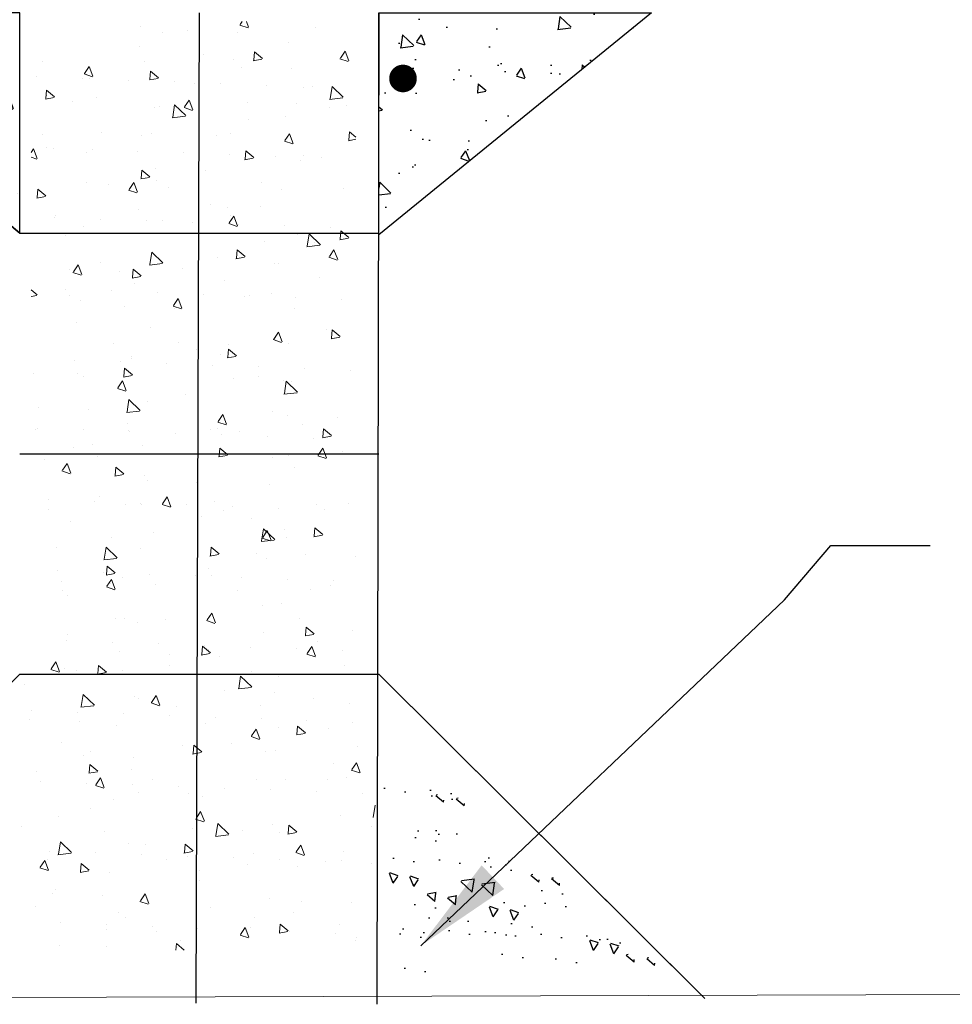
# Model space of a CAD drawing. Header units: inches. Extents: x 37650 to 41907, y 59928 to 61873.
# Tile 4 of 9: x 39306 to 39373, y 60328 to 60399. Entities that reach past the tile are written whole.
import ezdxf

# ---------------------------------------------------------------- set-up
doc = ezdxf.new("R2010")
doc.units = ezdxf.units.IN
doc.header["$MEASUREMENT"] = 0
for name, color, linetype, lineweight in [('11', 7, 'Continuous', 0), ('CONCRETEHATCH', 7, 'Continuous', 0), ('S-PR-BOLLARD', 3, 'Continuous', 0)]:
    doc.layers.add(name, color=color, linetype=linetype, lineweight=lineweight)
for name, color, linetype in [('C-PR-DRIVE', 4, 'Continuous'), ('c-pr-gradpnts', 7, 'Continuous'), ('c-text', 6, 'Continuous')]:
    doc.layers.add(name, color=color, linetype=linetype)
doc.dimstyles.get("Standard").update_dxf_attribs({"dimtxt": 0.18, "dimasz": 0.18, "dimexe": 0.18, "dimexo": 0.0625, "dimgap": 0.09, "dimtad": 0, "dimtih": 1, "dimtoh": 1, "dimdec": 4, "dimzin": 0, "dimdsep": 46, "dimtxsty": 'Standard', "dimcen": 0.09, "dimadec": 0, "dimazin": 0, "dimtfac": 1, "dimtdec": 4, "dimtofl": 0, "dimtmove": 0, "dimatfit": 3, "dimfxl": 0, "dimtolj": 1, "dimtzin": 0, "dimarcsym": 0})
pattern_1 = [(320, (-19972.62, 101716.7185), (-0.62752135, -7.17260183), [0.75, -8.25]), (265, (-19972.62, 101716.7185), (7.5219213, 1.3875133), [0.6, -6.6]), (10.4514, (-19972.6724, 101716.121), (6.8943954, -5.7850938), [0.6374019, -7.0114211]), (316.1842, (-19970.62, 101716.7185), (-1.6551901, -10.6724105), [1.125, -12.375]), (6.6356, (-19970.758, 101715.829), (9.7411787, -9.346627), [0.9561029, -10.51713]), (261.1842, (-19970.62, 101716.718), (9.741186, -9.3466195), [0.9, -9.9]), (291, (-19971.12, 101715.7185), (-4.0261889, -5.9690705), [0.75, -8.25]), (236, (-19971.12, 101715.7185), (7.25150045, -2.4331533), [0.6, -6.6]), (341.4514, (-19971.4556, 101715.221), (3.225305, -8.4022263), [0.6374019, -7.0114211]), (307.5, (-19972.62, 101716.7185), (3.32893854, -0.12159855), [0, -6.52, 0, -6.7, 0, -6.625]), (277.5, (-19972.62, 101716.7185), (3.94411712, -2.63069537), [0, -3.82, 0, -6.37, 0, -2.525]), (237.5, (-19972.62, 101718.9485), (-0.22554872, -5.33822436), [0, -2.5, 0, -7.8, 0, -10.35]), (227.5, (-19972.62, 101719.9485), (1.00104982, -5.8318617), [0, -3.25, 0, -5.18, 0, -7.35])]
pattern_2 = [(320, (-19972.62, 101716.7185), (-0.62752135, -7.17260183), [0.75, -8.25]), (265, (-19972.62, 101716.7185), (7.5219213, 1.3875133), [0.6, -6.6]), (10.4514, (-19972.6724, 101716.121), (6.8943954, -5.7850938), [0.6374019, -7.0114211]), (316.1842, (-19970.62, 101716.7185), (-1.6551901, -10.6724105), [1.125, -12.375]), (6.6356, (-19970.758, 101715.829), (9.7411787, -9.346627), [0.9561029, -10.51713]), (261.1842, (-19970.62, 101716.718), (9.741186, -9.3466195), [0.9, -9.9]), (291, (-19971.12, 101715.7185), (-4.0261889, -5.9690705), [0.75, -8.25]), (236, (-19971.12, 101715.7185), (7.25150045, -2.4331533), [0.6, -6.6]), (341.4514, (-19971.4556, 101715.221), (3.225305, -8.4022263), [0.6374019, -7.0114211]), (307.5, (-19972.62, 101716.7185), (3.32893854, -0.12159855), [0, -6.52, 0, -6.7, 0, -6.625]), (277.5, (-19972.62, 101716.7185), (3.94411712, -2.63069537), [0, -3.82, 0, -6.37, 0, -2.525]), (237.5, (-19972.62, 101718.9485), (-0.22554872, -5.33822436), [0, -2.5, 0, -7.8, 0, -10.35]), (227.5, (-19972.62, 101719.9485), (1.00104982, -5.8318617), [0, -3.25, 0, -5.18, 0, -7.35])]

msp = doc.modelspace()

# ---------------------------------------------------------------- hatches: boundary and pattern name
at = {"layer": 'c-pr-gradpnts'}
h = msp.add_hatch(dxfattribs=at)
h.set_pattern_fill('AR-CONC', color=256, angle=-90, style=0)
h.set_pattern_definition(pattern_2)
h.paths.add_polyline_path([(39286.6, 60399.604), (39305.653, 60383.637), (39305.653, 60399.601)])
h = msp.add_hatch(dxfattribs=at)
h.set_pattern_fill('AR-CONC', color=256, angle=-90, style=0)
h.set_pattern_definition(pattern_2)
h.paths.add_polyline_path([(39351.396, 60399.601), (39331.653, 60383.518), (39331.653, 60399.601)])
h = msp.add_hatch(dxfattribs=at)
h.set_pattern_fill('AR-CONC', color=256, angle=90, style=0)
h.set_pattern_definition([(140, (98610.207, 19013.228), (0.62752135, 7.17260183), [0.75, -8.25]), (85, (98610.207, 19013.228), (-7.5219213, -1.3875133), [0.6, -6.6]), (190.4514, (98610.259, 19013.826), (-6.8943954, 5.7850938), [0.6374019, -7.0114211]), (136.1842, (98608.207, 19013.228), (1.6551901, 10.6724105), [1.125, -12.375]), (186.6356, (98608.345, 19014.118), (-9.7411787, 9.346627), [0.9561029, -10.51713]), (81.1842, (98608.207, 19013.228), (-9.741186, 9.3466195), [0.9, -9.9]), (111, (98608.707, 19014.228), (4.0261889, 5.9690705), [0.75, -8.25]), (56, (98608.707, 19014.228), (-7.25150045, 2.4331533), [0.6, -6.6]), (161.4514, (98609.0425, 19014.7256), (-3.225305, 8.4022263), [0.6374019, -7.0114211]), (127.5, (98610.207, 19013.2282), (-3.32893854, 0.12159855), [0, -6.52, 0, -6.7, 0, -6.625]), (97.5, (98610.207, 19013.228), (-3.94411712, 2.63069537), [0, -3.82, 0, -6.37, 0, -2.525]), (57.5, (98610.207, 19010.9982), (0.22554872, 5.33822436), [0, -2.5, 0, -7.8, 0, -10.35]), (47.5, (98610.207, 19009.998), (-1.00104982, 5.8318617), [0, -3.25, 0, -5.18, 0, -7.35])])
h.paths.add_polyline_path([(39350.987, 60330.342), (39331.934, 60346.31), (39331.934, 60330.346)])
at = {"layer": 'c-text'}
h = msp.add_hatch(dxfattribs=at)
h.set_pattern_fill('AR-CONC', color=256, angle=-90, style=0)
h.set_pattern_definition(pattern_1)
h.paths.add_polyline_path([(39305.622, 60383.663), (39305.653, 60399.601), (39286.604, 60399.601)])
h.paths.add_polyline_path([(39301.387, 60394.35, 1), (39301.387, 60395.35, 1)], flags=16)
h.paths.add_polyline_path([(39301.387, 60395.1, -1), (39301.387, 60394.6, -1)], flags=0)
h = msp.add_hatch(dxfattribs=at)
h.set_pattern_fill('AR-CONC', color=256, angle=-90, style=0)
h.set_pattern_definition(pattern_1)
h.paths.add_polyline_path([(39351.396, 60399.601), (39331.653, 60399.601), (39331.653, 60383.637), (39331.798, 60383.637)])
h.paths.add_polyline_path([(39333.407, 60394.35, -1), (39333.407, 60395.35, -1)], flags=16)
h.paths.add_polyline_path([(39333.407, 60394.6, -1), (39333.407, 60395.1, -1)], flags=0)
h = msp.add_hatch(dxfattribs=at)
h.set_pattern_fill('AR-CONC', color=256, angle=-270, style=0)
h.set_pattern_definition([(140, (98611.697, 19012.984), (0.62752135, 7.17260183), [0.75, -8.25]), (85, (98611.697, 19012.984), (-7.5219213, -1.3875133), [0.6, -6.6]), (190.4514, (98611.749, 19013.582), (-6.8943954, 5.7850938), [0.6374019, -7.0114211]), (136.1842, (98609.697, 19012.984), (1.6551901, 10.6724105), [1.125, -12.375]), (186.6356, (98609.835, 19013.874), (-9.7411787, 9.346627), [0.9561029, -10.51713]), (81.1842, (98609.697, 19012.984), (-9.741186, 9.3466195), [0.9, -9.9]), (111, (98610.197, 19013.984), (4.0261889, 5.9690705), [0.75, -8.25]), (56, (98610.197, 19013.984), (-7.25150045, 2.4331533), [0.6, -6.6]), (161.4514, (98610.5324, 19014.482), (-3.225305, 8.4022263), [0.6374019, -7.0114211]), (127.5, (98611.697, 19012.9843), (-3.32893854, 0.12159855), [0, -6.52, 0, -6.7, 0, -6.625]), (97.5, (98611.697, 19012.9843), (-3.94411712, 2.63069537), [0, -3.82, 0, -6.37, 0, -2.525]), (57.5, (98611.697, 19010.7543), (0.22554872, 5.33822436), [0, -2.5, 0, -7.8, 0, -10.35]), (47.5, (98611.697, 19009.7543), (-1.00104982, 5.8318617), [0, -3.25, 0, -5.18, 0, -7.35])])
h.paths.add_polyline_path([(39333.455, 60346.04), (39333.424, 60330.102), (39352.473, 60330.102)])
h.paths.add_polyline_path([(39337.69, 60335.353, 1), (39337.69, 60334.353, 1)], flags=16)
h.paths.add_polyline_path([(39337.69, 60334.603, -1), (39337.69, 60335.103, -1)], flags=0)

# ---------------------------------------------------------------- linework, layer by layer
at = {"layer": '11', "color": 1, "linetype": 'Continuous'}
msp.add_line((39266.968, 60328.204, -9562.6), (39377.749, 60328.517, -9562.6), dxfattribs=at)
at = {"layer": 'C-PR-DRIVE'}
for p, q in [((39305.653, 60383.637, -23920.192), (39286.604, 60399.601, -19141.192)), ((39318.653, 60399.601, -19140.2), (39318.403, 60327.886, -14048.435)), ((39331.653, 60399.601, -19140.2), (39331.513, 60327.809, -19140.2)), ((39305.653, 60383.637, -19140.2), (39331.653, 60383.637, -19140.2)), ((39305.653, 60367.673, -19140.2), (39331.653, 60367.673, -19140.2)), ((39305.653, 60351.71, -23920.192), (39282.069, 60328.247, -23948.862)), ((39305.653, 60351.71, -23920.192), (39282.069, 60328.247, -23948.862)), ((39305.653, 60351.71, -19140.2), (39331.653, 60351.71, -19140.2)), ((39331.653, 60351.71, -23920.192), (39355.034, 60328.453, -25759.938)), ((39331.653, 60351.71, -23920.192), (39355.267, 60328.221, -25778.305))]:
    msp.add_line(p, q, dxfattribs=at)
at = {"layer": 'C-PR-DRIVE', "elevation": -19140.2}
for points in [[(39286.6, 60399.604), (39305.653, 60383.637), (39305.653, 60399.601)], [(39351.396, 60399.601), (39331.653, 60383.518), (39331.653, 60399.601)], [(39351.396, 60399.601), (39331.653, 60383.518), (39331.653, 60399.601)]]:
    msp.add_lwpolyline(points, close=True, dxfattribs=at)
at = {"layer": 'CONCRETEHATCH', "color": 2}
for p, q in [((39321.764, 60398.967, -14351.6), (39321.623, 60398.758, -14351.6)), ((39322.069, 60398.967, -14351.6), (39322.227, 60398.555, -14351.6)), ((39314.431, 60398.588, -14351.6), (39314.431, 60398.588, -14351.6)), ((39317.784, 60398.306, -14351.6), (39317.784, 60398.306, -14351.6)), ((39321.59, 60398.712, -14351.6), (39322.195, 60398.509, -14351.6)), ((39327.094, 60398.558, -14351.6), (39327.094, 60398.558, -14351.6)), ((39316.015, 60398.162, -14351.6), (39316.015, 60398.162, -14351.6)), ((39321.399, 60398.179, -14351.6), (39321.399, 60398.179, -14351.6)), ((39314.339, 60397.149, -14351.6), (39314.339, 60397.149, -14351.6)), ((39325.09, 60397.455, -14351.6), (39325.09, 60397.455, -14351.6)), ((39329.21, 60396.822, -14351.6), (39328.874, 60396.325, -14351.6)), ((39329.21, 60396.822, -14351.6), (39329.479, 60396.122, -14351.6)), ((39318.932, 60396.575, -14351.6), (39318.932, 60396.575, -14351.6)), ((39321.124, 60396.214, -14351.6), (39321.124, 60396.214, -14351.6)), ((39322.563, 60396.131, -14351.6), (39323.19, 60396.247, -14351.6)), ((39322.648, 60396.775, -14351.6), (39322.596, 60396.177, -14351.6)), ((39322.648, 60396.775, -14351.6), (39323.223, 60396.293, -14351.6)), ((39328.842, 60396.279, -14351.6), (39329.446, 60396.076, -14351.6)), ((39307.282, 60396.095, -14351.6), (39307.282, 60396.095, -14351.6)), ((39310.681, 60395.719, -14351.6), (39310.345, 60395.222, -14351.6)), ((39310.681, 60395.719, -14351.6), (39310.95, 60395.019, -14351.6)), ((39314.671, 60396.053, -14351.6), (39314.671, 60396.053, -14351.6)), ((39315.126, 60395.387, -14351.6), (39315.074, 60394.79, -14351.6)), ((39315.126, 60395.387, -14351.6), (39315.701, 60394.905, -14351.6)), ((39321.728, 60395.675, -14351.6), (39321.728, 60395.675, -14351.6)), ((39325.343, 60395.548, -14351.6), (39325.343, 60395.548, -14351.6)), ((39306.856, 60394.971, -14351.6), (39306.856, 60394.971, -14351.6)), ((39310.185, 60394.85, -14351.6), (39310.185, 60394.85, -14351.6)), ((39310.313, 60395.176, -14351.6), (39310.917, 60394.973, -14351.6)), ((39310.706, 60394.813, -14351.6), (39310.706, 60394.813, -14351.6)), ((39313.514, 60394.728, -14351.6), (39313.514, 60394.728, -14351.6)), ((39315.041, 60394.744, -14351.6), (39315.668, 60394.859, -14351.6)), ((39307.604, 60394, -14351.6), (39307.552, 60393.402, -14351.6)), ((39307.604, 60394, -14351.6), (39308.179, 60393.518, -14351.6)), ((39316.843, 60394.606, -14351.6), (39316.843, 60394.606, -14351.6)), ((39318.283, 60394.519, -14351.6), (39318.283, 60394.519, -14351.6)), ((39320.172, 60394.485, -14351.6), (39320.172, 60394.485, -14351.6)), ((39323.501, 60394.363, -14351.6), (39323.501, 60394.363, -14351.6)), ((39326.208, 60394.225, -14351.6), (39326.208, 60394.225, -14351.6)), ((39326.83, 60394.242, -14351.6), (39326.83, 60394.242, -14351.6)), ((39328.268, 60394.266, -14351.6), (39328.131, 60393.377, -14351.6)), ((39328.268, 60394.266, -14351.6), (39329.08, 60393.488, -14351.6)), ((39307.519, 60393.356, -14351.6), (39308.146, 60393.472, -14351.6)), ((39307.611, 60393.592, -14351.6), (39307.611, 60393.592, -14351.6)), ((39311.226, 60393.465, -14351.6), (39311.226, 60393.465, -14351.6)), ((39317.932, 60393.286, -14351.6), (39317.597, 60392.789, -14351.6)), ((39317.932, 60393.286, -14351.6), (39318.201, 60392.586, -14351.6)), ((39328.096, 60393.33, -14351.6), (39329.046, 60393.441, -14351.6)), ((39309.466, 60393.169, -14351.6), (39309.466, 60393.169, -14351.6)), ((39315.432, 60392.756, -14351.6), (39315.432, 60392.756, -14351.6)), ((39315.789, 60392.823, -14351.6), (39315.789, 60392.823, -14351.6)), ((39316.872, 60392.941, -14351.6), (39316.734, 60392.051, -14351.6)), ((39316.872, 60392.941, -14351.6), (39317.684, 60392.162, -14351.6)), ((39317.564, 60392.743, -14351.6), (39318.169, 60392.54, -14351.6)), ((39322.129, 60393.139, -14351.6), (39322.129, 60393.139, -14351.6)), ((39325.672, 60393.045, -14351.6), (39325.672, 60393.045, -14351.6)), ((39328.095, 60392.726, -14351.6), (39328.095, 60392.726, -14351.6)), ((39329.287, 60392.917, -14351.6), (39329.287, 60392.917, -14351.6)), ((39316.7, 60392.005, -14351.6), (39317.649, 60392.115, -14351.6)), ((39322.227, 60391.888, -14351.6), (39322.227, 60391.888, -14351.6)), ((39324.864, 60392.116, -14351.6), (39324.864, 60392.116, -14351.6)), ((39307.27, 60390.773, -14351.6), (39307.27, 60390.773, -14351.6)), ((39311.556, 60390.961, -14351.6), (39311.556, 60390.961, -14351.6)), ((39314.446, 60390.715, -14351.6), (39314.446, 60390.715, -14351.6)), ((39315.17, 60390.834, -14351.6), (39315.17, 60390.834, -14351.6)), ((39319.933, 60390.743, -14351.6), (39319.933, 60390.743, -14351.6)), ((39320.899, 60390.876, -14351.6), (39320.899, 60390.876, -14351.6)), ((39325.184, 60390.853, -14351.6), (39324.848, 60390.356, -14351.6)), ((39325.184, 60390.853, -14351.6), (39325.453, 60390.153, -14351.6)), ((39329.458, 60390.346, -14351.6), (39329.995, 60390.445, -14351.6)), ((39329.542, 60390.99, -14351.6), (39329.49, 60390.392, -14351.6)), ((39329.542, 60390.99, -14351.6), (39329.995, 60390.61, -14351.6)), ((39329.616, 60390.414, -14351.6), (39329.616, 60390.414, -14351.6)), ((39306.655, 60389.75, -14351.6), (39306.483, 60389.496, -14351.6)), ((39306.655, 60389.75, -14351.6), (39306.923, 60389.05, -14351.6)), ((39307.561, 60389.837, -14351.6), (39307.561, 60389.837, -14351.6)), ((39308.11, 60389.804, -14351.6), (39308.11, 60389.804, -14351.6)), ((39310.889, 60389.715, -14351.6), (39310.889, 60389.715, -14351.6)), ((39324.816, 60390.309, -14351.6), (39325.42, 60390.107, -14351.6)), ((39306.483, 60389.141, -14351.6), (39306.891, 60389.004, -14351.6)), ((39310.48, 60389.475, -14351.6), (39310.48, 60389.475, -14351.6)), ((39314.218, 60389.594, -14351.6), (39314.218, 60389.594, -14351.6)), ((39317.547, 60389.472, -14351.6), (39317.547, 60389.472, -14351.6)), ((39320.876, 60389.35, -14351.6), (39320.876, 60389.35, -14351.6)), ((39321.936, 60388.959, -14351.6), (39322.562, 60389.074, -14351.6)), ((39322.021, 60389.602, -14351.6), (39321.968, 60389.005, -14351.6)), ((39322.021, 60389.602, -14351.6), (39322.595, 60389.12, -14351.6)), ((39324.205, 60389.229, -14351.6), (39324.205, 60389.229, -14351.6)), ((39326.171, 60389.257, -14351.6), (39326.171, 60389.257, -14351.6)), ((39327.534, 60389.107, -14351.6), (39327.534, 60389.107, -14351.6)), ((39315.5, 60388.33, -14351.6), (39315.5, 60388.33, -14351.6)), ((39325.982, 60388.887, -14351.6), (39325.982, 60388.887, -14351.6)), ((39314.414, 60387.571, -14351.6), (39315.041, 60387.687, -14351.6)), ((39314.499, 60388.215, -14351.6), (39314.446, 60387.617, -14351.6)), ((39314.499, 60388.215, -14351.6), (39315.073, 60387.733, -14351.6)), ((39319.114, 60388.203, -14351.6), (39319.114, 60388.203, -14351.6)), ((39310.467, 60387.337, -14351.6), (39310.467, 60387.337, -14351.6)), ((39312.054, 60387.174, -14351.6), (39312.054, 60387.174, -14351.6)), ((39313.906, 60387.317, -14351.6), (39313.571, 60386.82, -14351.6)), ((39313.906, 60387.317, -14351.6), (39314.175, 60386.617, -14351.6)), ((39315.563, 60387.485, -14351.6), (39315.563, 60387.485, -14351.6)), ((39316.433, 60386.924, -14351.6), (39316.433, 60386.924, -14351.6)), ((39323.13, 60387.307, -14351.6), (39323.13, 60387.307, -14351.6)), ((39329.096, 60386.894, -14351.6), (39329.096, 60386.894, -14351.6)), ((39306.892, 60386.184, -14351.6), (39307.519, 60386.299, -14351.6)), ((39306.977, 60386.827, -14351.6), (39306.924, 60386.23, -14351.6)), ((39306.977, 60386.827, -14351.6), (39307.551, 60386.345, -14351.6)), ((39313.538, 60386.774, -14351.6), (39314.142, 60386.571, -14351.6)), ((39324.639, 60386.778, -14351.6), (39324.639, 60386.778, -14351.6)), ((39319.444, 60385.7, -14351.6), (39319.444, 60385.7, -14351.6)), ((39320.673, 60385.538, -14351.6), (39320.673, 60385.538, -14351.6)), ((39323.058, 60385.572, -14351.6), (39323.058, 60385.572, -14351.6)), ((39308.201, 60384.786, -14351.6), (39308.201, 60384.786, -14351.6)), ((39308.271, 60384.941, -14351.6), (39308.271, 60384.941, -14351.6)), ((39314.22, 60385.377, -14351.6), (39314.22, 60385.377, -14351.6)), ((39321.158, 60384.884, -14351.6), (39320.822, 60384.387, -14351.6)), ((39320.934, 60384.911, -14351.6), (39320.934, 60384.911, -14351.6)), ((39321.158, 60384.884, -14351.6), (39321.426, 60384.184, -14351.6)), ((39310.255, 60384.137, -14351.6), (39310.255, 60384.137, -14351.6)), ((39311.53, 60384.664, -14351.6), (39311.53, 60384.664, -14351.6)), ((39314.859, 60384.543, -14351.6), (39314.859, 60384.543, -14351.6)), ((39315.998, 60384.543, -14351.6), (39315.998, 60384.543, -14351.6)), ((39318.188, 60384.421, -14351.6), (39318.188, 60384.421, -14351.6)), ((39320.79, 60384.34, -14351.6), (39321.394, 60384.138, -14351.6)), ((39321.516, 60384.299, -14351.6), (39321.516, 60384.299, -14351.6)), ((39324.845, 60384.178, -14351.6), (39324.845, 60384.178, -14351.6)), ((39328.174, 60384.056, -14351.6), (39328.174, 60384.056, -14351.6)), ((39308.941, 60383.489, -14351.6), (39308.941, 60383.489, -14351.6)), ((39325.756, 60383.548, -14351.6), (39325.756, 60383.548, -14351.6)), ((39326.613, 60383.594, -14351.6), (39326.475, 60382.705, -14351.6)), ((39326.613, 60383.594, -14351.6), (39327.425, 60382.815, -14351.6)), ((39328.83, 60383.173, -14351.6), (39329.457, 60383.289, -14351.6)), ((39328.915, 60383.817, -14351.6), (39328.863, 60383.219, -14351.6)), ((39328.915, 60383.817, -14351.6), (39329.489, 60383.335, -14351.6)), ((39323.388, 60383.069, -14351.6), (39323.388, 60383.069, -14351.6)), ((39326.441, 60382.658, -14351.6), (39327.391, 60382.768, -14351.6)), ((39327.002, 60382.942, -14351.6), (39327.002, 60382.942, -14351.6)), ((39315.217, 60382.268, -14351.6), (39315.079, 60381.379, -14351.6)), ((39315.217, 60382.268, -14351.6), (39316.029, 60381.489, -14351.6)), ((39315.338, 60382.147, -14351.6), (39315.338, 60382.147, -14351.6)), ((39319.942, 60381.912, -14351.6), (39319.942, 60381.912, -14351.6)), ((39321.308, 60381.786, -14351.6), (39321.935, 60381.902, -14351.6)), ((39321.393, 60382.43, -14351.6), (39321.341, 60381.832, -14351.6)), ((39321.393, 60382.43, -14351.6), (39321.968, 60381.948, -14351.6)), ((39328.041, 60381.907, -14351.6), (39328.645, 60381.704, -14351.6)), ((39328.409, 60382.451, -14351.6), (39328.074, 60381.953, -14351.6)), ((39328.409, 60382.451, -14351.6), (39328.678, 60381.751, -14351.6)), ((39309.88, 60381.348, -14351.6), (39309.544, 60380.851, -14351.6)), ((39309.88, 60381.348, -14351.6), (39310.149, 60380.648, -14351.6)), ((39311.468, 60381.505, -14351.6), (39311.468, 60381.505, -14351.6)), ((39315.045, 60381.332, -14351.6), (39315.994, 60381.443, -14351.6)), ((39324.131, 60381.475, -14351.6), (39324.131, 60381.475, -14351.6)), ((39324.413, 60381.44, -14351.6), (39324.413, 60381.44, -14351.6)), ((39309.271, 60380.986, -14351.6), (39309.271, 60380.986, -14351.6)), ((39309.512, 60380.804, -14351.6), (39310.116, 60380.602, -14351.6)), ((39312.886, 60380.858, -14351.6), (39312.886, 60380.858, -14351.6)), ((39313.786, 60380.398, -14351.6), (39314.413, 60380.514, -14351.6)), ((39313.871, 60381.042, -14351.6), (39313.819, 60380.444, -14351.6)), ((39313.871, 60381.042, -14351.6), (39314.446, 60380.56, -14351.6)), ((39317.435, 60381.092, -14351.6), (39317.435, 60381.092, -14351.6)), ((39327.332, 60380.438, -14351.6), (39327.332, 60380.438, -14351.6)), ((39313.995, 60380.039, -14351.6), (39313.995, 60380.039, -14351.6)), ((39320.448, 60380.2, -14351.6), (39320.448, 60380.2, -14351.6)), ((39306.483, 60379.542, -14351.6), (39306.924, 60379.173, -14351.6)), ((39306.483, 60379.051, -14351.6), (39306.891, 60379.127, -14351.6)), ((39308.95, 60379.592, -14351.6), (39308.95, 60379.592, -14351.6)), ((39309.272, 60379.109, -14351.6), (39309.272, 60379.109, -14351.6)), ((39312.279, 60379.47, -14351.6), (39312.279, 60379.47, -14351.6)), ((39315.608, 60379.349, -14351.6), (39315.608, 60379.349, -14351.6)), ((39318.937, 60379.227, -14351.6), (39318.937, 60379.227, -14351.6)), ((39321.935, 60379.079, -14351.6), (39321.935, 60379.079, -14351.6)), ((39322.266, 60379.106, -14351.6), (39322.266, 60379.106, -14351.6)), ((39323.886, 60379.282, -14351.6), (39323.886, 60379.282, -14351.6)), ((39310.029, 60378.798, -14351.6), (39310.029, 60378.798, -14351.6)), ((39313.215, 60378.355, -14351.6), (39313.215, 60378.355, -14351.6)), ((39316.763, 60378.371, -14351.6), (39317.368, 60378.169, -14351.6)), ((39317.131, 60378.915, -14351.6), (39316.796, 60378.417, -14351.6)), ((39317.131, 60378.915, -14351.6), (39317.4, 60378.215, -14351.6)), ((39325.595, 60378.984, -14351.6), (39325.595, 60378.984, -14351.6)), ((39328.924, 60378.862, -14351.6), (39328.924, 60378.862, -14351.6)), ((39316.83, 60378.228, -14351.6), (39316.83, 60378.228, -14351.6)), ((39325.531, 60378.21, -14351.6), (39325.531, 60378.21, -14351.6)), ((39309.77, 60377.198, -14351.6), (39309.77, 60377.198, -14351.6)), ((39315.112, 60376.809, -14351.6), (39315.112, 60376.809, -14351.6)), ((39324.383, 60376.482, -14351.6), (39324.047, 60375.984, -14351.6)), ((39324.383, 60376.482, -14351.6), (39324.652, 60375.782, -14351.6)), ((39327.831, 60376.651, -14351.6), (39327.831, 60376.651, -14351.6)), ((39328.287, 60376.645, -14351.6), (39328.235, 60376.047, -14351.6)), ((39328.287, 60376.645, -14351.6), (39328.862, 60376.163, -14351.6)), ((39312.469, 60375.673, -14351.6), (39312.469, 60375.673, -14351.6)), ((39317.159, 60375.724, -14351.6), (39317.159, 60375.724, -14351.6)), ((39320.774, 60375.597, -14351.6), (39320.774, 60375.597, -14351.6)), ((39324.015, 60375.938, -14351.6), (39324.619, 60375.735, -14351.6)), ((39324.188, 60376.102, -14351.6), (39324.188, 60376.102, -14351.6)), ((39325.132, 60375.644, -14351.6), (39325.132, 60375.644, -14351.6)), ((39328.202, 60376.001, -14351.6), (39328.829, 60376.116, -14351.6)), ((39318.436, 60375.26, -14351.6), (39318.436, 60375.26, -14351.6)), ((39320.222, 60374.861, -14351.6), (39320.222, 60374.861, -14351.6)), ((39320.681, 60374.613, -14351.6), (39321.307, 60374.729, -14351.6)), ((39320.766, 60375.257, -14351.6), (39320.713, 60374.659, -14351.6)), ((39320.766, 60375.257, -14351.6), (39321.34, 60374.775, -14351.6)), ((39309.655, 60374.458, -14351.6), (39309.655, 60374.458, -14351.6)), ((39312.984, 60374.336, -14351.6), (39312.984, 60374.336, -14351.6)), ((39313.714, 60374.568, -14351.6), (39313.714, 60374.568, -14351.6)), ((39313.769, 60374.7, -14351.6), (39313.769, 60374.7, -14351.6)), ((39316.312, 60374.214, -14351.6), (39316.312, 60374.214, -14351.6)), ((39319.641, 60374.093, -14351.6), (39319.641, 60374.093, -14351.6)), ((39306.657, 60373.513, -14351.6), (39306.657, 60373.513, -14351.6)), ((39309.804, 60373.46, -14351.6), (39309.804, 60373.46, -14351.6)), ((39313.159, 60373.226, -14351.6), (39313.785, 60373.341, -14351.6)), ((39313.244, 60373.87, -14351.6), (39313.191, 60373.272, -14351.6)), ((39313.244, 60373.87, -14351.6), (39313.818, 60373.387, -14351.6)), ((39322.97, 60373.971, -14351.6), (39322.97, 60373.971, -14351.6)), ((39326.299, 60373.85, -14351.6), (39326.299, 60373.85, -14351.6)), ((39329.628, 60373.728, -14351.6), (39329.628, 60373.728, -14351.6)), ((39310.273, 60373.277, -14351.6), (39310.273, 60373.277, -14351.6)), ((39313.105, 60372.946, -14351.6), (39312.77, 60372.448, -14351.6)), ((39313.105, 60372.946, -14351.6), (39313.374, 60372.246, -14351.6)), ((39321.103, 60373.094, -14351.6), (39321.103, 60373.094, -14351.6)), ((39322.936, 60373.247, -14351.6), (39322.936, 60373.247, -14351.6)), ((39324.718, 60372.966, -14351.6), (39324.718, 60372.966, -14351.6)), ((39324.958, 60372.922, -14351.6), (39324.82, 60372.032, -14351.6)), ((39324.958, 60372.922, -14351.6), (39325.77, 60372.143, -14351.6)), ((39325.305, 60372.872, -14351.6), (39325.305, 60372.872, -14351.6)), ((39312.737, 60372.402, -14351.6), (39313.342, 60372.199, -14351.6)), ((39317.658, 60371.937, -14351.6), (39317.658, 60371.937, -14351.6)), ((39324.786, 60371.986, -14351.6), (39325.735, 60372.096, -14351.6)), ((39313.562, 60371.596, -14351.6), (39313.424, 60370.706, -14351.6)), ((39313.562, 60371.596, -14351.6), (39314.373, 60370.817, -14351.6)), ((39314.887, 60371.471, -14351.6), (39314.887, 60371.471, -14351.6)), ((39306.987, 60371.01, -14351.6), (39306.987, 60371.01, -14351.6)), ((39310.601, 60370.883, -14351.6), (39310.601, 60370.883, -14351.6)), ((39313.389, 60370.66, -14351.6), (39314.339, 60370.77, -14351.6)), ((39320.357, 60370.513, -14351.6), (39320.021, 60370.015, -14351.6)), ((39320.357, 60370.513, -14351.6), (39320.625, 60369.812, -14351.6)), ((39323.962, 60370.763, -14351.6), (39323.962, 60370.763, -14351.6)), ((39325.047, 60370.463, -14351.6), (39325.047, 60370.463, -14351.6)), ((39313.47, 60369.841, -14351.6), (39313.47, 60369.841, -14351.6)), ((39319.989, 60369.969, -14351.6), (39320.593, 60369.766, -14351.6)), ((39326.133, 60369.812, -14351.6), (39326.133, 60369.812, -14351.6)), ((39328.662, 60370.336, -14351.6), (39328.662, 60370.336, -14351.6)), ((39306.774, 60369.458, -14351.6), (39306.774, 60369.458, -14351.6)), ((39306.966, 60369.528, -14351.6), (39306.966, 60369.528, -14351.6)), ((39310.295, 60369.406, -14351.6), (39310.295, 60369.406, -14351.6)), ((39313.544, 60369.362, -14351.6), (39313.544, 60369.362, -14351.6)), ((39313.624, 60369.285, -14351.6), (39313.624, 60369.285, -14351.6)), ((39316.953, 60369.163, -14351.6), (39316.953, 60369.163, -14351.6)), ((39319.437, 60369.428, -14351.6), (39319.437, 60369.428, -14351.6)), ((39319.997, 60369.523, -14351.6), (39319.997, 60369.523, -14351.6)), ((39320.282, 60369.042, -14351.6), (39320.282, 60369.042, -14351.6)), ((39321.602, 60369.306, -14351.6), (39321.602, 60369.306, -14351.6)), ((39327.66, 60369.472, -14351.6), (39327.608, 60368.874, -14351.6)), ((39327.66, 60369.472, -14351.6), (39328.234, 60368.99, -14351.6)), ((39310.931, 60368.379, -14351.6), (39310.931, 60368.379, -14351.6)), ((39323.611, 60368.92, -14351.6), (39323.611, 60368.92, -14351.6)), ((39326.939, 60368.799, -14351.6), (39326.939, 60368.799, -14351.6)), ((39327.575, 60368.828, -14351.6), (39328.202, 60368.944, -14351.6)), ((39309.578, 60368.122, -14351.6), (39309.578, 60368.122, -14351.6)), ((39314.545, 60368.252, -14351.6), (39314.545, 60368.252, -14351.6)), ((39320.138, 60368.084, -14351.6), (39320.086, 60367.487, -14351.6)), ((39320.138, 60368.084, -14351.6), (39320.713, 60367.602, -14351.6)), ((39327.608, 60368.079, -14351.6), (39327.273, 60367.582, -14351.6)), ((39327.608, 60368.08, -14351.6), (39327.877, 60367.379, -14351.6)), ((39328.992, 60367.832, -14351.6), (39328.992, 60367.832, -14351.6)), ((39307.485, 60367.223, -14351.6), (39307.485, 60367.223, -14351.6)), ((39309.079, 60366.977, -14351.6), (39308.743, 60366.479, -14351.6)), ((39309.079, 60366.977, -14351.6), (39309.348, 60366.277, -14351.6)), ((39311.274, 60367.445, -14351.6), (39311.274, 60367.445, -14351.6)), ((39320.053, 60367.441, -14351.6), (39320.68, 60367.556, -14351.6)), ((39323.937, 60367.416, -14351.6), (39323.937, 60367.416, -14351.6)), ((39325.08, 60367.534, -14351.6), (39325.08, 60367.534, -14351.6)), ((39327.24, 60367.536, -14351.6), (39327.845, 60367.333, -14351.6)), ((39308.711, 60366.433, -14351.6), (39309.315, 60366.23, -14351.6)), ((39312.531, 60366.053, -14351.6), (39313.158, 60366.169, -14351.6)), ((39312.616, 60366.697, -14351.6), (39312.564, 60366.099, -14351.6)), ((39312.616, 60366.697, -14351.6), (39313.191, 60366.215, -14351.6)), ((39325.546, 60366.675, -14351.6), (39325.546, 60366.675, -14351.6)), ((39314.661, 60366.132, -14351.6), (39314.661, 60366.132, -14351.6)), ((39314.875, 60365.749, -14351.6), (39314.875, 60365.749, -14351.6)), ((39318.489, 60365.621, -14351.6), (39318.489, 60365.621, -14351.6)), ((39323.737, 60365.425, -14351.6), (39323.737, 60365.425, -14351.6)), ((39307.716, 60364.334, -14351.6), (39307.716, 60364.334, -14351.6)), ((39311.045, 60364.213, -14351.6), (39311.045, 60364.213, -14351.6)), ((39311.429, 60364.592, -14351.6), (39311.429, 60364.592, -14351.6)), ((39313.318, 60364.024, -14351.6), (39313.318, 60364.024, -14351.6)), ((39314.373, 60364.091, -14351.6), (39314.373, 60364.091, -14351.6)), ((39316.33, 60364.544, -14351.6), (39315.995, 60364.046, -14351.6)), ((39316.331, 60364.544, -14351.6), (39316.599, 60363.843, -14351.6)), ((39319.771, 60364.185, -14351.6), (39319.771, 60364.185, -14351.6)), ((39329.49, 60364.045, -14351.6), (39329.49, 60364.045, -14351.6)), ((39307.775, 60363.626, -14351.6), (39307.775, 60363.626, -14351.6)), ((39314.471, 60364.009, -14351.6), (39314.471, 60364.009, -14351.6)), ((39315.963, 60364, -14351.6), (39316.567, 60363.797, -14351.6)), ((39317.702, 60363.969, -14351.6), (39317.702, 60363.969, -14351.6)), ((39320.438, 60363.596, -14351.6), (39320.438, 60363.596, -14351.6)), ((39321.031, 60363.848, -14351.6), (39321.031, 60363.848, -14351.6)), ((39324.36, 60363.726, -14351.6), (39324.36, 60363.726, -14351.6)), ((39327.134, 60363.98, -14351.6), (39327.134, 60363.98, -14351.6)), ((39327.689, 60363.605, -14351.6), (39327.689, 60363.605, -14351.6)), ((39309.353, 60362.784, -14351.6), (39309.353, 60362.784, -14351.6)), ((39318.819, 60363.118, -14351.6), (39318.819, 60363.118, -14351.6)), ((39322.433, 60362.991, -14351.6), (39322.433, 60362.991, -14351.6)), ((39315.373, 60361.961, -14351.6), (39315.373, 60361.961, -14351.6)), ((39323.303, 60362.249, -14351.6), (39323.165, 60361.36, -14351.6)), ((39323.582, 60362.11, -14351.6), (39323.246, 60361.613, -14351.6)), ((39323.303, 60362.249, -14351.6), (39324.115, 60361.47, -14351.6)), ((39323.582, 60362.11, -14351.6), (39323.851, 60361.41, -14351.6)), ((39324.854, 60362.195, -14351.6), (39324.854, 60362.195, -14351.6)), ((39327.032, 60362.299, -14351.6), (39326.98, 60361.702, -14351.6)), ((39327.032, 60362.299, -14351.6), (39327.607, 60361.817, -14351.6)), ((39312.275, 60361.613, -14351.6), (39312.275, 60361.613, -14351.6)), ((39323.131, 60361.313, -14351.6), (39324.08, 60361.424, -14351.6)), ((39323.214, 60361.567, -14351.6), (39323.818, 60361.364, -14351.6)), ((39324.938, 60361.584, -14351.6), (39324.938, 60361.584, -14351.6)), ((39326.947, 60361.656, -14351.6), (39327.574, 60361.771, -14351.6)), ((39308.317, 60360.907, -14351.6), (39308.317, 60360.907, -14351.6)), ((39311.907, 60360.923, -14351.6), (39311.769, 60360.034, -14351.6)), ((39311.907, 60360.923, -14351.6), (39312.718, 60360.144, -14351.6)), ((39314.436, 60360.794, -14351.6), (39314.436, 60360.794, -14351.6)), ((39319.51, 60360.912, -14351.6), (39319.458, 60360.314, -14351.6)), ((39319.51, 60360.912, -14351.6), (39320.085, 60360.43, -14351.6)), ((39322.763, 60360.487, -14351.6), (39322.763, 60360.487, -14351.6)), ((39311.734, 60359.987, -14351.6), (39312.684, 60360.098, -14351.6)), ((39319.425, 60360.268, -14351.6), (39320.052, 60360.384, -14351.6)), ((39323.511, 60360.087, -14351.6), (39323.511, 60360.087, -14351.6)), ((39326.378, 60360.36, -14351.6), (39326.378, 60360.36, -14351.6)), ((39329.964, 60360.248, -14351.6), (39329.964, 60360.248, -14351.6)), ((39308.42, 60359.2, -14351.6), (39308.42, 60359.2, -14351.6)), ((39311.749, 60359.078, -14351.6), (39311.749, 60359.078, -14351.6)), ((39311.989, 60359.524, -14351.6), (39311.936, 60358.927, -14351.6)), ((39311.989, 60359.524, -14351.6), (39312.563, 60359.042, -14351.6)), ((39319.318, 60359.331, -14351.6), (39319.318, 60359.331, -14351.6)), ((39308.646, 60358.404, -14351.6), (39308.646, 60358.404, -14351.6)), ((39311.904, 60358.881, -14351.6), (39312.53, 60358.996, -14351.6)), ((39312.304, 60358.574, -14351.6), (39311.969, 60358.077, -14351.6)), ((39312.304, 60358.575, -14351.6), (39312.573, 60357.874, -14351.6)), ((39313.092, 60358.686, -14351.6), (39313.092, 60358.686, -14351.6)), ((39315.078, 60358.957, -14351.6), (39315.078, 60358.957, -14351.6)), ((39318.407, 60358.835, -14351.6), (39318.407, 60358.835, -14351.6)), ((39319.546, 60358.847, -14351.6), (39319.546, 60358.847, -14351.6)), ((39321.735, 60358.713, -14351.6), (39321.735, 60358.713, -14351.6)), ((39325.064, 60358.592, -14351.6), (39325.064, 60358.592, -14351.6)), ((39328.393, 60358.47, -14351.6), (39328.393, 60358.47, -14351.6)), ((39308.776, 60357.794, -14351.6), (39308.776, 60357.794, -14351.6)), ((39311.936, 60358.031, -14351.6), (39312.541, 60357.828, -14351.6)), ((39312.261, 60358.277, -14351.6), (39312.261, 60358.277, -14351.6)), ((39315.472, 60358.177, -14351.6), (39315.472, 60358.177, -14351.6)), ((39321.439, 60357.765, -14351.6), (39321.439, 60357.765, -14351.6)), ((39326.707, 60357.857, -14351.6), (39326.707, 60357.857, -14351.6)), ((39328.135, 60358.148, -14351.6), (39328.135, 60358.148, -14351.6)), ((39309.127, 60357.445, -14351.6), (39309.127, 60357.445, -14351.6)), ((39323.262, 60356.7, -14351.6), (39323.262, 60356.7, -14351.6)), ((39324.629, 60356.857, -14351.6), (39324.629, 60356.857, -14351.6)), ((39312.59, 60355.773, -14351.6), (39312.59, 60355.773, -14351.6)), ((39313.276, 60355.781, -14351.6), (39313.276, 60355.781, -14351.6)), ((39316.205, 60355.646, -14351.6), (39316.205, 60355.646, -14351.6)), ((39319.188, 60355.598, -14351.6), (39319.792, 60355.395, -14351.6)), ((39319.556, 60356.141, -14351.6), (39319.22, 60355.644, -14351.6)), ((39319.556, 60356.141, -14351.6), (39319.825, 60355.441, -14351.6)), ((39325.939, 60355.752, -14351.6), (39325.939, 60355.752, -14351.6)), ((39314.21, 60355.456, -14351.6), (39314.21, 60355.456, -14351.6)), ((39323.285, 60354.749, -14351.6), (39323.285, 60354.749, -14351.6)), ((39326.405, 60355.127, -14351.6), (39326.353, 60354.529, -14351.6)), ((39326.405, 60355.127, -14351.6), (39326.979, 60354.645, -14351.6)), ((39329.739, 60354.91, -14351.6), (39329.739, 60354.91, -14351.6)), ((39309.06, 60354.149, -14351.6), (39309.06, 60354.149, -14351.6)), ((39309.145, 60354.617, -14351.6), (39309.145, 60354.617, -14351.6)), ((39326.32, 60354.483, -14351.6), (39326.947, 60354.599, -14351.6)), ((39327.206, 60354.069, -14351.6), (39327.206, 60354.069, -14351.6)), ((39312.389, 60354.027, -14351.6), (39312.389, 60354.027, -14351.6)), ((39312.867, 60353.347, -14351.6), (39312.867, 60353.347, -14351.6)), ((39315.718, 60353.906, -14351.6), (39315.718, 60353.906, -14351.6)), ((39318.883, 60353.739, -14351.6), (39318.831, 60353.142, -14351.6)), ((39318.883, 60353.739, -14351.6), (39319.457, 60353.257, -14351.6)), ((39319.047, 60353.784, -14351.6), (39319.047, 60353.784, -14351.6)), ((39319.32, 60353.509, -14351.6), (39319.32, 60353.509, -14351.6)), ((39322.376, 60353.662, -14351.6), (39322.376, 60353.662, -14351.6)), ((39325.705, 60353.541, -14351.6), (39325.705, 60353.541, -14351.6)), ((39326.807, 60353.708, -14351.6), (39326.472, 60353.211, -14351.6)), ((39326.807, 60353.708, -14351.6), (39327.076, 60353.008, -14351.6)), ((39329.034, 60353.419, -14351.6), (39329.034, 60353.419, -14351.6)), ((39316.534, 60353.142, -14351.6), (39316.534, 60353.142, -14351.6)), ((39318.798, 60353.096, -14351.6), (39319.425, 60353.211, -14351.6)), ((39320.149, 60353.015, -14351.6), (39320.149, 60353.015, -14351.6)), ((39326.439, 60353.165, -14351.6), (39327.044, 60352.962, -14351.6)), ((39307.91, 60352.062, -14351.6), (39308.514, 60351.859, -14351.6)), ((39308.278, 60352.605, -14351.6), (39307.943, 60352.108, -14351.6)), ((39308.278, 60352.605, -14351.6), (39308.547, 60351.905, -14351.6)), ((39308.901, 60352.107, -14351.6), (39308.901, 60352.107, -14351.6)), ((39309.777, 60351.962, -14351.6), (39309.777, 60351.962, -14351.6)), ((39311.361, 60352.352, -14351.6), (39311.309, 60351.754, -14351.6)), ((39311.361, 60352.352, -14351.6), (39311.936, 60351.87, -14351.6)), ((39313.089, 60351.986, -14351.6), (39313.089, 60351.986, -14351.6)), ((39316.473, 60352.346, -14351.6), (39316.473, 60352.346, -14351.6)), ((39322.44, 60351.933, -14351.6), (39322.44, 60351.933, -14351.6)), ((39329.136, 60352.316, -14351.6), (39329.136, 60352.316, -14351.6)), ((39311.276, 60351.708, -14351.6), (39311.903, 60351.824, -14351.6)), ((39321.648, 60351.577, -14351.6), (39321.51, 60350.687, -14351.6)), ((39321.648, 60351.577, -14351.6), (39322.459, 60350.798, -14351.6)), ((39324.403, 60351.519, -14351.6), (39324.403, 60351.519, -14351.6)), ((39306.032, 60350.932, -14351.6), (39306.032, 60350.932, -14351.6)), ((39320.479, 60350.512, -14351.6), (39320.479, 60350.512, -14351.6)), ((39321.475, 60350.641, -14351.6), (39322.425, 60350.751, -14351.6)), ((39310.251, 60350.251, -14351.6), (39310.113, 60349.362, -14351.6)), ((39310.251, 60350.251, -14351.6), (39311.063, 60349.472, -14351.6)), ((39313.985, 60350.118, -14351.6), (39313.985, 60350.118, -14351.6)), ((39314.277, 60349.949, -14351.6), (39314.277, 60349.949, -14351.6)), ((39315.53, 60350.172, -14351.6), (39315.194, 60349.675, -14351.6)), ((39315.53, 60350.172, -14351.6), (39315.798, 60349.472, -14351.6)), ((39324.093, 60350.384, -14351.6), (39324.093, 60350.384, -14351.6)), ((39326.94, 60349.92, -14351.6), (39326.94, 60349.92, -14351.6)), ((39306.481, 60349.077, -14351.6), (39306.481, 60349.077, -14351.6)), ((39310.079, 60349.315, -14351.6), (39311.029, 60349.425, -14351.6)), ((39315.162, 60349.629, -14351.6), (39315.766, 60349.426, -14351.6)), ((39317.033, 60349.355, -14351.6), (39317.033, 60349.355, -14351.6)), ((39323.06, 60349.411, -14351.6), (39323.06, 60349.411, -14351.6)), ((39329.513, 60349.572, -14351.6), (39329.513, 60349.572, -14351.6)), ((39306.362, 60348.428, -14351.6), (39306.362, 60348.428, -14351.6)), ((39309.81, 60348.955, -14351.6), (39309.81, 60348.955, -14351.6)), ((39313.139, 60348.833, -14351.6), (39313.139, 60348.833, -14351.6)), ((39316.468, 60348.712, -14351.6), (39316.468, 60348.712, -14351.6)), ((39319.796, 60348.59, -14351.6), (39319.796, 60348.59, -14351.6)), ((39323.125, 60348.469, -14351.6), (39323.125, 60348.469, -14351.6)), ((39326.454, 60348.347, -14351.6), (39326.454, 60348.347, -14351.6)), ((39309.976, 60348.301, -14351.6), (39309.976, 60348.301, -14351.6)), ((39312.641, 60348.009, -14351.6), (39312.641, 60348.009, -14351.6)), ((39319.095, 60348.17, -14351.6), (39319.095, 60348.17, -14351.6)), ((39322.781, 60347.739, -14351.6), (39322.446, 60347.242, -14351.6)), ((39322.781, 60347.739, -14351.6), (39323.05, 60347.039, -14351.6)), ((39324.423, 60347.881, -14351.6), (39324.423, 60347.881, -14351.6)), ((39325.777, 60347.954, -14351.6), (39325.725, 60347.356, -14351.6)), ((39325.777, 60347.954, -14351.6), (39326.352, 60347.472, -14351.6)), ((39328.037, 60347.754, -14351.6), (39328.037, 60347.754, -14351.6)), ((39329.783, 60348.225, -14351.6), (39329.783, 60348.225, -14351.6)), ((39322.413, 60347.196, -14351.6), (39323.017, 60346.993, -14351.6)), ((39325.692, 60347.31, -14351.6), (39326.319, 60347.426, -14351.6)), ((39308.676, 60346.769, -14351.6), (39308.676, 60346.769, -14351.6)), ((39317.474, 60346.514, -14351.6), (39317.474, 60346.514, -14351.6)), ((39318.255, 60346.567, -14351.6), (39318.203, 60345.969, -14351.6)), ((39318.255, 60346.567, -14351.6), (39318.83, 60346.085, -14351.6)), ((39320.977, 60346.724, -14351.6), (39320.977, 60346.724, -14351.6)), ((39330.137, 60346.484, -14351.6), (39330.137, 60346.484, -14351.6)), ((39310.306, 60345.798, -14351.6), (39310.306, 60345.798, -14351.6)), ((39310.778, 60346.13, -14351.6), (39310.778, 60346.13, -14351.6)), ((39313.92, 60345.67, -14351.6), (39313.92, 60345.67, -14351.6)), ((39318.17, 60345.923, -14351.6), (39318.797, 60346.039, -14351.6)), ((39323.441, 60346.101, -14351.6), (39323.441, 60346.101, -14351.6)), ((39324.178, 60346.181, -14351.6), (39324.178, 60346.181, -14351.6)), ((39310.734, 60345.179, -14351.6), (39310.681, 60344.581, -14351.6)), ((39310.734, 60345.179, -14351.6), (39311.308, 60344.697, -14351.6)), ((39313.759, 60344.779, -14351.6), (39313.759, 60344.779, -14351.6)), ((39328.367, 60345.25, -14351.6), (39328.367, 60345.25, -14351.6)), ((39330.033, 60345.306, -14351.6), (39329.697, 60344.809, -14351.6)), ((39330.033, 60345.306, -14351.6), (39330.301, 60344.606, -14351.6)), ((39306.86, 60344.641, -14351.6), (39306.86, 60344.641, -14351.6)), ((39310.649, 60344.535, -14351.6), (39311.275, 60344.651, -14351.6)), ((39311.503, 60344.203, -14351.6), (39311.168, 60343.706, -14351.6)), ((39311.503, 60344.203, -14351.6), (39311.772, 60343.503, -14351.6)), ((39315.279, 60344.118, -14351.6), (39315.279, 60344.118, -14351.6)), ((39322.834, 60344.072, -14351.6), (39322.834, 60344.072, -14351.6)), ((39324.921, 60344.094, -14351.6), (39324.921, 60344.094, -14351.6)), ((39327.941, 60344.088, -14351.6), (39327.941, 60344.088, -14351.6)), ((39329.288, 60344.233, -14351.6), (39329.288, 60344.233, -14351.6)), ((39329.665, 60344.762, -14351.6), (39330.269, 60344.56, -14351.6)), ((39307.185, 60343.942, -14351.6), (39307.185, 60343.942, -14351.6)), ((39310.514, 60343.821, -14351.6), (39310.514, 60343.821, -14351.6)), ((39311.135, 60343.66, -14351.6), (39311.74, 60343.457, -14351.6)), ((39313.843, 60343.699, -14351.6), (39313.843, 60343.699, -14351.6)), ((39317.172, 60343.577, -14351.6), (39317.172, 60343.577, -14351.6)), ((39320.501, 60343.456, -14351.6), (39320.501, 60343.456, -14351.6)), ((39312.416, 60342.671, -14351.6), (39312.416, 60342.671, -14351.6)), ((39314.25, 60343.167, -14351.6), (39314.25, 60343.167, -14351.6)), ((39317.864, 60343.04, -14351.6), (39317.864, 60343.04, -14351.6)), ((39318.869, 60342.832, -14351.6), (39318.869, 60342.832, -14351.6)), ((39323.829, 60343.334, -14351.6), (39323.829, 60343.334, -14351.6)), ((39327.158, 60343.213, -14351.6), (39327.158, 60343.213, -14351.6)), ((39330.487, 60343.091, -14351.6), (39330.487, 60343.091, -14351.6)), ((39310.804, 60342.01, -14351.6), (39310.804, 60342.01, -14351.6)), ((39331.389, 60342.23, -14351.6), (39331.251, 60341.341, -14351.6)), ((39308.45, 60341.431, -14351.6), (39308.45, 60341.431, -14351.6)), ((39318.387, 60341.226, -14351.6), (39318.991, 60341.024, -14351.6)), ((39318.755, 60341.77, -14351.6), (39318.419, 60341.273, -14351.6)), ((39318.755, 60341.77, -14351.6), (39319.024, 60341.07, -14351.6)), ((39328.865, 60341.463, -14351.6), (39328.865, 60341.463, -14351.6)), ((39305.812, 60340.711, -14351.6), (39305.812, 60340.711, -14351.6)), ((39318.194, 60340.536, -14351.6), (39318.194, 60340.536, -14351.6)), ((39318.475, 60340.682, -14351.6), (39318.475, 60340.682, -14351.6)), ((39319.993, 60340.904, -14351.6), (39319.855, 60340.015, -14351.6)), ((39319.993, 60340.904, -14351.6), (39320.804, 60340.125, -14351.6)), ((39323.952, 60340.843, -14351.6), (39323.952, 60340.843, -14351.6)), ((39325.15, 60340.782, -14351.6), (39325.098, 60340.184, -14351.6)), ((39325.15, 60340.782, -14351.6), (39325.724, 60340.299, -14351.6)), ((39331.138, 60340.652, -14351.6), (39331.138, 60340.652, -14351.6)), ((39311.779, 60340.299, -14351.6), (39311.779, 60340.299, -14351.6)), ((39319.82, 60339.968, -14351.6), (39320.77, 60340.079, -14351.6)), ((39321.809, 60340.409, -14351.6), (39321.809, 60340.409, -14351.6)), ((39324.442, 60340.269, -14351.6), (39324.442, 60340.269, -14351.6)), ((39325.065, 60340.138, -14351.6), (39325.692, 60340.253, -14351.6)), ((39308.596, 60339.579, -14351.6), (39308.458, 60338.689, -14351.6)), ((39308.596, 60339.579, -14351.6), (39309.408, 60338.8, -14351.6)), ((39313.533, 60339.441, -14351.6), (39313.533, 60339.441, -14351.6)), ((39314.749, 60339.38, -14351.6), (39314.749, 60339.38, -14351.6)), ((39317.628, 60339.394, -14351.6), (39317.576, 60338.796, -14351.6)), ((39317.628, 60339.394, -14351.6), (39318.202, 60338.912, -14351.6)), ((39326.006, 60339.337, -14351.6), (39325.671, 60338.839, -14351.6)), ((39326.006, 60339.337, -14351.6), (39326.275, 60338.637, -14351.6)), ((39307.825, 60338.891, -14351.6), (39307.825, 60338.891, -14351.6)), ((39308.424, 60338.643, -14351.6), (39309.373, 60338.753, -14351.6)), ((39311.154, 60338.769, -14351.6), (39311.154, 60338.769, -14351.6)), ((39314.483, 60338.648, -14351.6), (39314.483, 60338.648, -14351.6)), ((39317.543, 60338.75, -14351.6), (39318.17, 60338.866, -14351.6)), ((39317.812, 60338.526, -14351.6), (39317.812, 60338.526, -14351.6)), ((39321.141, 60338.405, -14351.6), (39321.141, 60338.405, -14351.6)), ((39322.609, 60338.734, -14351.6), (39322.609, 60338.734, -14351.6)), ((39325.638, 60338.793, -14351.6), (39326.243, 60338.591, -14351.6)), ((39329.062, 60338.895, -14351.6), (39329.062, 60338.895, -14351.6)), ((39307.109, 60337.691, -14351.6), (39307.714, 60337.488, -14351.6)), ((39307.477, 60338.234, -14351.6), (39307.142, 60337.737, -14351.6)), ((39307.477, 60338.234, -14351.6), (39307.746, 60337.534, -14351.6)), ((39307.692, 60338.325, -14351.6), (39307.692, 60338.325, -14351.6)), ((39310.106, 60338.007, -14351.6), (39310.054, 60337.409, -14351.6)), ((39310.106, 60338.007, -14351.6), (39310.681, 60337.524, -14351.6)), ((39316.28, 60338.286, -14351.6), (39316.28, 60338.286, -14351.6)), ((39322.138, 60337.906, -14351.6), (39322.138, 60337.906, -14351.6)), ((39324.47, 60338.283, -14351.6), (39324.47, 60338.283, -14351.6)), ((39325.753, 60337.778, -14351.6), (39325.753, 60337.778, -14351.6)), ((39327.799, 60338.161, -14351.6), (39327.799, 60338.161, -14351.6)), ((39328.942, 60338.256, -14351.6), (39328.942, 60338.256, -14351.6)), ((39331.128, 60338.04, -14351.6), (39331.128, 60338.04, -14351.6)), ((39310.021, 60337.363, -14351.6), (39310.648, 60337.478, -14351.6)), ((39312.19, 60337.333, -14351.6), (39312.19, 60337.333, -14351.6)), ((39318.643, 60337.494, -14351.6), (39318.643, 60337.494, -14351.6)), ((39318.693, 60336.749, -14351.6), (39318.693, 60336.749, -14351.6)), ((39308.021, 60335.822, -14351.6), (39308.021, 60335.822, -14351.6)), ((39308.225, 60336.093, -14351.6), (39308.225, 60336.093, -14351.6)), ((39311.636, 60335.695, -14351.6), (39311.636, 60335.695, -14351.6)), ((39314.729, 60335.801, -14351.6), (39314.393, 60335.304, -14351.6)), ((39314.729, 60335.801, -14351.6), (39314.998, 60335.101, -14351.6)), ((39323.727, 60335.504, -14351.6), (39323.727, 60335.504, -14351.6)), ((39306.813, 60334.88, -14351.6), (39306.813, 60334.88, -14351.6)), ((39314.361, 60335.257, -14351.6), (39314.965, 60335.055, -14351.6)), ((39319.476, 60334.85, -14351.6), (39319.476, 60334.85, -14351.6)), ((39326.082, 60335.275, -14351.6), (39326.082, 60335.275, -14351.6)), ((39329.697, 60335.148, -14351.6), (39329.697, 60335.148, -14351.6)), ((39312.78, 60334.467, -14351.6), (39312.78, 60334.467, -14351.6)), ((39313.308, 60334.103, -14351.6), (39313.308, 60334.103, -14351.6)), ((39322.637, 60334.118, -14351.6), (39322.637, 60334.118, -14351.6)), ((39325.443, 60334.437, -14351.6), (39325.443, 60334.437, -14351.6)), ((39308.575, 60333.697, -14351.6), (39308.575, 60333.697, -14351.6)), ((39311.904, 60333.576, -14351.6), (39311.904, 60333.576, -14351.6)), ((39315.233, 60333.454, -14351.6), (39315.233, 60333.454, -14351.6)), ((39321.98, 60333.368, -14351.6), (39321.645, 60332.87, -14351.6)), ((39321.98, 60333.368, -14351.6), (39322.249, 60332.668, -14351.6)), ((39322.383, 60333.396, -14351.6), (39322.383, 60333.396, -14351.6)), ((39324.522, 60333.609, -14351.6), (39324.47, 60333.011, -14351.6)), ((39324.522, 60333.609, -14351.6), (39325.097, 60333.127, -14351.6)), ((39328.836, 60333.557, -14351.6), (39328.836, 60333.557, -14351.6)), ((39311.965, 60333.191, -14351.6), (39311.965, 60333.191, -14351.6)), ((39315.58, 60333.064, -14351.6), (39315.58, 60333.064, -14351.6)), ((39318.562, 60333.332, -14351.6), (39318.562, 60333.332, -14351.6)), ((39321.612, 60332.824, -14351.6), (39322.217, 60332.622, -14351.6)), ((39321.891, 60333.211, -14351.6), (39321.891, 60333.211, -14351.6)), ((39324.437, 60332.965, -14351.6), (39325.064, 60333.081, -14351.6)), ((39325.219, 60333.089, -14351.6), (39325.219, 60333.089, -14351.6)), ((39328.548, 60332.968, -14351.6), (39328.548, 60332.968, -14351.6)), ((39330.026, 60332.644, -14351.6), (39330.026, 60332.644, -14351.6)), ((39308.52, 60332.035, -14351.6), (39308.52, 60332.035, -14351.6)), ((39311.965, 60331.995, -14351.6), (39311.965, 60331.995, -14351.6)), ((39317, 60332.221, -14351.6), (39316.958, 60331.741, -14351.6)), ((39317, 60332.221, -14351.6), (39317.573, 60331.741, -14351.6)), ((39317.281, 60332.454, -14351.6), (39317.281, 60332.454, -14351.6)), ((39318.418, 60332.156, -14351.6), (39318.418, 60332.156, -14351.6)), ((39329.944, 60332.424, -14351.6), (39329.944, 60332.424, -14351.6))]:
    msp.add_line(p, q, dxfattribs=at)
at = {"layer": 'S-PR-BOLLARD', "const_width": 1, "elevation": -17624.693}
msp.add_lwpolyline([(39333.407, 60395.35, 1), (39333.407, 60394.35, 1)], format="xyb", close=True, dxfattribs=at)
at = {"layer": 'S-PR-BOLLARD'}
msp.add_circle((39333.407, 60394.85, -17624.693), 0.25, dxfattribs=at)

# ---------------------------------------------------------------- leaders
at = {"layer": 'c-text', "annotation_type": 0, "has_hookline": 1, "hookline_direction": 0, "text_width": 45}
msp.add_leader([(39334.696, 60332.055), (39361.038, 60357.101), (39364.379, 60361.038), (39371.579, 60361.038)], dimstyle='Standard', override={"dimscale": 40, "dimgap": 0.09, "dimtad": 0, "dimpost": "'"}, dxfattribs=at)

doc.saveas('drawing.dxf')
